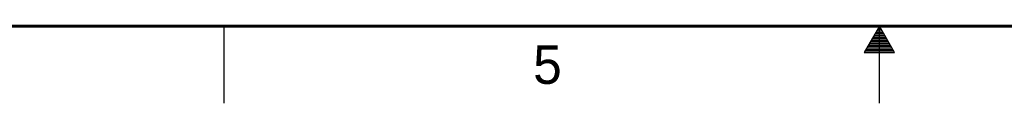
# Model space of a CAD drawing. Header units: inches. Extents: x 0 to 34, y 0 to 22.
# Tile 3 of 31: x 11.4 to 17.8, y 0 to 0.5. Entities that reach past the tile are written whole.
import ezdxf

# ---------------------------------------------------------------- set-up
doc = ezdxf.new("R2010")
doc.units = ezdxf.units.IN
doc.header["$LTSCALE"] = 1.87
doc.header["$MEASUREMENT"] = 0
doc.layers.get('0').update_dxf_attribs({"linetype": 'CONTINUOUS'})
doc.styles.add('TEXTSTYLE_2', font='txt')

msp = doc.modelspace()

# ---------------------------------------------------------------- linework, layer by layer
at = {"color": 2, "linetype": 'CONTINUOUS'}
for p, q in [((12.75, 0), (12.75, 0.5)), ((17, 0.5), (16.902, 0.3303)), ((16.9712, 0.45), (17.0289, 0.45)), ((16.9769, 0.46), (17.0231, 0.46)), ((16.9827, 0.47), (17.0173, 0.47)), ((16.9885, 0.48), (17.0116, 0.48)), ((16.9942, 0.49), (17.0058, 0.49)), ((17.098, 0.3303), (17, 0.5)), ((17, 0), (17, 0.5)), ((16.9365, 0.39), (17.0635, 0.39)), ((16.9423, 0.4), (17.0578, 0.4)), ((16.9481, 0.41), (17.052, 0.41)), ((16.9538, 0.42), (17.0462, 0.42)), ((16.9596, 0.43), (17.0404, 0.43)), ((16.9654, 0.44), (17.0347, 0.44)), ((16.902, 0.3303), (17.098, 0.3303)), ((16.9076, 0.34), (17.0924, 0.34)), ((16.9134, 0.35), (17.0866, 0.35)), ((16.9192, 0.36), (17.0808, 0.36)), ((16.925, 0.37), (17.0751, 0.37)), ((16.9307, 0.38), (17.0693, 0.38))]:
    msp.add_line(p, q, dxfattribs=at)
at = {"color": 7, "linetype": 'CONTINUOUS', "const_width": 0.02}
msp.add_lwpolyline([(0.5, 0.5), (33.5, 0.5)], dxfattribs=at)

# ---------------------------------------------------------------- texts
at = {"color": 2, "linetype": 'CONTINUOUS', "insert": (14.754, 0.3762), "char_height": 0.25, "width": 0.25, "attachment_point": 1, "line_spacing_factor": 0.9, "style": 'TEXTSTYLE_2'}
msp.add_mtext('5', dxfattribs=at)

doc.saveas('drawing.dxf')
